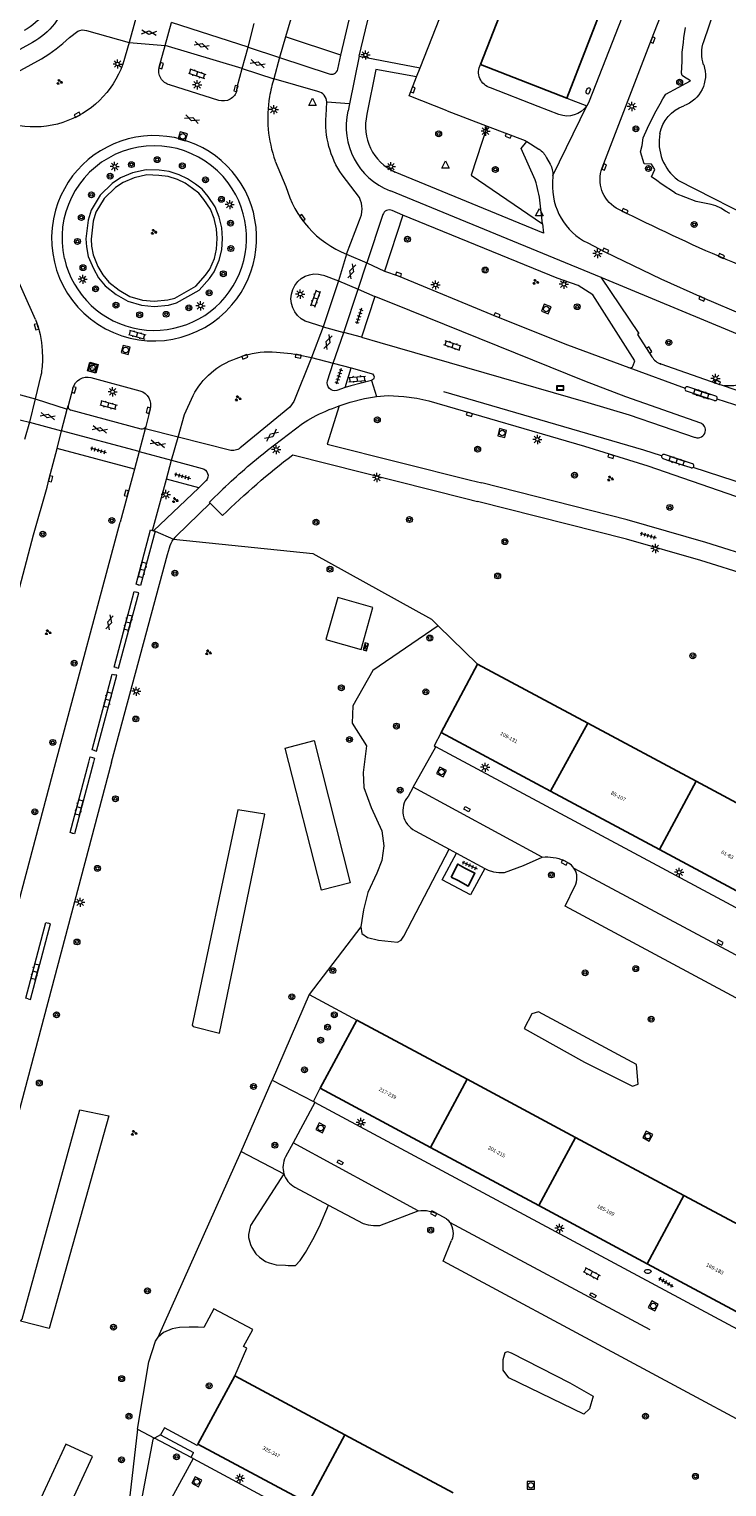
# Model space of a CAD drawing. Extents: x 131101 to 132041, y 397511 to 398853.
# Tile 58 of 80: x 131343 to 131438, y 398401 to 398600. Entities that reach past the tile are written whole.
import ezdxf
from ezdxf.enums import TextEntityAlignment as Align

# ---------------------------------------------------------------- set-up
doc = ezdxf.new("R2010")
doc.units = 0
doc.linetypes.add('DGN Style 1', pattern=[30.960434, 0.051515, -30.90892])
doc.linetypes.add('DGN Style 2', pattern=[51.514866, 30.90892, -20.605946])
doc.layers.add('_vervallen situatie', color=250, linetype='Continuous', lineweight=9, plot=False)
for name, color, linetype, lineweight in [('gg-bbg-hoofdgebouw', 10, 'Continuous', 25), ('gg-bbg-lage trafo', 10, 'Continuous', 25), ('gg-bbg-tussenscheiding', 10, 'Continuous', 25), ('gg-knt-bovenkant onderkant talud', 250, 'Continuous', 9), ('gg-knt-verharding', 250, 'Continuous', 9), ('gg-knt-verharding nz', 250, 'DGN Style 2', 9), ('gt-grn-groengrens', 250, 'Continuous', 9), ('gt-grn-vlakafsluiter', 250, 'DGN Style 1', 9), ('gt-grn-weggrens', 250, 'Continuous', 9), ('gt-symb-boom', 250, 'Continuous', 9), ('gt-symb-brandkraan', 250, 'Continuous', 9), ('gt-symb-gesloten verharding', 250, 'Continuous', 9), ('gt-symb-groenvak', 250, 'Continuous', 9), ('gt-symb-kast', 250, 'Continuous', 9), ('gt-symb-klinker verharding', 250, 'Continuous', 9), ('gt-symb-kolk', 250, 'Continuous', 9), ('gt-symb-kolk center center', 250, 'Continuous', 9), ('gt-symb-lichtmast', 250, 'Continuous', 9), ('gt-symb-nortonput', 250, 'Continuous', 9), ('gt-symb-reclamebord', 250, 'Continuous', 9), ('gt-symb-rioolschacht', 250, 'Continuous', 9), ('gt-symb-tegel verharding', 250, 'Continuous', 9), ('gt-symb-waterafsluiter', 250, 'Continuous', 9), ('X-AL-huisnummers', 2, 'Continuous', 25)]:
    doc.layers.add(name, color=color, linetype=linetype, lineweight=lineweight)
doc.styles.add('CS Annotative', font='arial.ttf')
doc.styles.add('Style-arial_old', font='arial_old.shx')

# ---------------------------------------------------------------- blocks, each defined once
blk = doc.blocks.new('gt0-GESVH1')
at = {"layer": 'gt-symb-gesloten verharding'}
for p, q in [((-0.99, -0.26), (0.01, 0.24)), ((0.01, -0.26), (-0.99, 0.24)), ((0.01, 0.24), (1.01, -0.26)), ((1.01, 0.24), (0.01, -0.26))]:
    blk.add_line(p, q, dxfattribs=at)
blk = doc.blocks.new('gt0-LMAST')
at = {"layer": 'gt-symb-lichtmast'}
for p, q in [((-0.18, 0.17), (-0.45, 0.44)), ((-0.01, 0.25), (-0.01, 0.62)), ((0.17, 0.17), (0.44, 0.44)), ((-0.26, 0), (-0.63, 0)), ((-0.18, -0.18), (-0.45, -0.45)), ((-0.01, -0.25), (-0.01, -0.63)), ((0.44, -0.45), (0.17, -0.18)), ((0.24, 0), (0.62, 0))]:
    blk.add_line(p, q, dxfattribs=at)
blk.add_circle((-0.01, 0), 0.25, dxfattribs=at)
blk = doc.blocks.new('gt0-KL1')
at = {"layer": 'gt-symb-klinker verharding'}
for p, q in [((-1.15, 0.3), (1.15, 0.3)), ((-1, -0.3), (-1, 0.3)), ((-0.5, 0.3), (-0.5, 0.45)), ((0, -0.3), (0, 0.3)), ((0.5, 0.3), (0.5, 0.45)), ((1, -0.3), (1, 0.3)), ((-1.15, -0.3), (1.15, -0.3)), ((-0.5, -0.45), (-0.5, -0.3)), ((0.5, -0.45), (0.5, -0.3))]:
    blk.add_line(p, q, dxfattribs=at)
blk = doc.blocks.new('gt0-KOLK')
at = {"layer": 'gt-symb-kolk', "flags": 128}
blk.add_lwpolyline([(0, 0), (0.38, 0), (0.38, 0.4), (-0.38, 0.4), (-0.38, 0), (0, 0)], dxfattribs=at)
blk = doc.blocks.new('gt0-BOOM')
at = {"layer": 'gt-symb-boom'}
for radius in [0.4, 0.2]:
    blk.add_circle((0, 0), radius, dxfattribs=at)
blk = doc.blocks.new('gt0-RS')
at = {"layer": 'gt-symb-rioolschacht', "flags": 128}
blk.add_lwpolyline([(-0.5, -0.5), (0.5, -0.5), (0.5, 0.5), (-0.5, 0.5), (-0.5, -0.5)], close=True, dxfattribs=at)
at = {"layer": 'gt-symb-rioolschacht'}
blk.add_circle((0, 0), 0.375, dxfattribs=at)
blk = doc.blocks.new('gt0-GRVAK')
at = {"layer": 'gt-symb-groenvak'}
for p, q in [((-0.11, 0.19), (-0.23, 0.24)), ((-0.18, 0.15), (0.09, 0.15)), ((-0.09, 0.21), (-0.16, 0.32)), ((-0.05, 0.21), (-0.05, 0.39)), ((0, 0.21), (0.06, 0.32)), ((0.02, 0.19), (0.13, 0.24)), ((0.26, -0.05), (0.2, 0.06)), ((0.3, -0.05), (0.3, 0.13)), ((0.35, -0.05), (0.41, 0.06)), ((-0.24, -0.23), (-0.36, -0.18)), ((-0.32, -0.26), (-0.05, -0.26)), ((-0.23, -0.21), (-0.29, -0.09)), ((-0.18, -0.2), (-0.18, -0.02)), ((-0.14, -0.21), (-0.07, -0.09)), ((-0.12, -0.23), (0, -0.18)), ((0.24, -0.07), (0.12, -0.02)), ((0.17, -0.11), (0.44, -0.11)), ((0.37, -0.07), (0.49, -0.02))]:
    blk.add_line(p, q, dxfattribs=at)
blk = doc.blocks.new('gt0-WAFSL')
at = {"layer": 'gt-symb-waterafsluiter'}
for p, q in [((-0.5, -0.33), (0, 0.67)), ((0, 0.67), (0.5, -0.33)), ((0.5, -0.33), (-0.5, -0.33))]:
    blk.add_line(p, q, dxfattribs=at)
blk = doc.blocks.new('gt0-NPUT')
at = {"layer": 'gt-symb-nortonput', "flags": 128}
blk.add_lwpolyline([(-0.57, -0.61), (-0.57, 0.59), (0.63, 0.59), (0.63, -0.61), (-0.57, -0.61)], close=True, dxfattribs=at)
at = {"layer": 'gt-symb-nortonput', "style": 'Style-arial_old'}
blk.add_text('N', height=0.7, dxfattribs=at).set_placement((0.05, -0.03), align=Align.MIDDLE_CENTER)
blk = doc.blocks.new('gt0-TEG1')
at = {"layer": 'gt-symb-tegel verharding'}
for p, q in [((-1.12, 0), (1.12, 0)), ((-0.9, -0.25), (-0.9, 0.25)), ((-0.45, -0.25), (-0.45, 0.25)), ((0, -0.25), (0, 0.25)), ((0.45, -0.25), (0.45, 0.25)), ((0.9, -0.25), (0.9, 0.25))]:
    blk.add_line(p, q, dxfattribs=at)
blk = doc.blocks.new('gt0-RBORD')
at = {"layer": 'gt-symb-reclamebord', "flags": 128}
blk.add_lwpolyline([(-0.5, 0.29), (-0.5, -0.29), (0.5, -0.29), (0.5, 0.29), (-0.5, 0.29)], dxfattribs=at)
blk.add_lwpolyline([(-0.42, -0.21), (0.42, -0.21), (0.42, 0.21), (-0.42, 0.21), (-0.42, -0.21)], close=True, dxfattribs=at)
blk = doc.blocks.new('gt0-KAST')
at = {"layer": 'gt-symb-kast'}
for p, q in [((-0.5, -0.25), (0.5, 0.25)), ((-0.5, 0.25), (0.5, -0.25))]:
    blk.add_line(p, q, dxfattribs=at)
at = {"layer": 'gt-symb-kast', "flags": 128}
blk.add_lwpolyline([(0.5, 0.25), (-0.5, 0.25), (-0.5, -0.25), (0.5, -0.25), (0.5, 0.25)], close=True, dxfattribs=at)
blk = doc.blocks.new('gt0-KOLKCC')
at = {"layer": 'gt-symb-kolk center center', "flags": 128}
blk.add_lwpolyline([(-0.38, 0.2), (0.38, 0.2), (0.38, -0.2), (-0.38, -0.2), (-0.38, 0.2)], close=True, dxfattribs=at)
blk = doc.blocks.new('gt0-BR')
at = {"layer": 'gt-symb-brandkraan', "extrusion": (0, 0, -1)}
for centre, radius, start, end in [((0.24, 0), 0.206, 287.5669, 72.4331), ((-0.6, -2.66), 3, 72.4331, 73.108), ((0, -0.69), 0.938, 73.108, 106.892), ((0.6, -2.66), 3, 106.892, 107.5669), ((-0.24, 0), 0.206, 107.5669, 252.433), ((-0.6, 2.66), 3, 286.892, 287.5669), ((0.6, 2.66), 3, 252.433, 253.1079)]:
    blk.add_arc(centre, radius, start, end, dxfattribs=at)
at = {"layer": 'gt-symb-brandkraan'}
blk.add_arc((0, 0.69), 0.938, 253.108, 286.8921, dxfattribs=at)
blk = doc.blocks.new('_vervallen situatie')
at = {"layer": 'gt-symb-brandkraan', "rotation": 69.57138285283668}
blk.add_blockref('gt0-BR', (131419.3, 398591.37), dxfattribs=at)
at = {"layer": 'gt-symb-brandkraan'}
blk.add_blockref('gt0-BR', (131427.4, 398430.73), dxfattribs=at)

msp = doc.modelspace()

# ---------------------------------------------------------------- linework, layer by layer
at = {"layer": 'gg-bbg-hoofdgebouw'}
for p, q in [((131450.7, 398678.15), (131416.36, 398590.4)), ((131416.36, 398590.4), (131404.63, 398594.97)), ((131399.26, 398504.07), (131404.24, 398513.35)), ((131404.24, 398513.35), (131419.23, 398505.32)), ((131419.23, 398505.32), (131433.99, 398497.41)), ((131399.26, 398504.07), (131414.17, 398496.08)), ((131448.74, 398489.5), (131433.99, 398497.41)), ((131414.17, 398496.08), (131429.01, 398488.12)), ((131443.76, 398480.21), (131429.01, 398488.12)), ((131382.79, 398455.64), (131387.81, 398464.9)), ((131387.81, 398464.9), (131402.8, 398456.86)), ((131397.83, 398447.58), (131382.79, 398455.64)), ((131402.8, 398456.86), (131417.56, 398448.96)), ((131412.58, 398439.67), (131397.83, 398447.58)), ((131417.56, 398448.96), (131432.31, 398441.05)), ((131427.33, 398431.76), (131412.58, 398439.67)), ((131432.31, 398441.05), (131447.06, 398433.14)), ((131442.08, 398423.85), (131427.33, 398431.76)), ((131366.16, 398407.22), (131371.17, 398416.51)), ((131371.17, 398416.51), (131386.16, 398408.48)), ((131386.16, 398408.48), (131400.92, 398400.57)), ((131381.18, 398399.17), (131366.16, 398407.22))]:
    msp.add_line(p, q, dxfattribs=at)
at = {"layer": 'gg-bbg-hoofdgebouw', "flags": 128}
msp.add_lwpolyline([(131436.95, 398685.07), (131436.21, 398683.19), (131438.81, 398682.19), (131404.63, 398594.97)], dxfattribs=at)
at = {"layer": 'gg-bbg-lage trafo', "flags": 128}
msp.add_lwpolyline([(131400.62, 398484.38), (131401.6, 398483.9), (131402.93, 398483.12), (131403.88, 398484.89), (131402.48, 398485.57), (131401.54, 398486.14), (131400.62, 398484.38)], dxfattribs=at)
at = {"layer": 'gg-bbg-tussenscheiding'}
for p, q in [((131419.23, 398505.32), (131414.17, 398496.08)), ((131433.99, 398497.41), (131429.01, 398488.12)), ((131397.83, 398447.58), (131402.8, 398456.86)), ((131412.58, 398439.67), (131417.56, 398448.96)), ((131427.33, 398431.76), (131432.31, 398441.05)), ((131381.18, 398399.17), (131386.16, 398408.48))]:
    msp.add_line(p, q, dxfattribs=at)
at = {"layer": 'gg-knt-bovenkant onderkant talud', "flags": 128}
for points in [[(131435.03, 398598.11), (131444.98, 398627.3), (131445.24, 398627.92), (131445.58, 398628.5), (131446.25, 398629.4), (131446.98, 398630.24)], [(131431.51, 398579.24), (131443.41, 398573.16), (131443.94, 398572.85), (131444.42, 398572.47)]]:
    msp.add_lwpolyline(points, dxfattribs=at)
at = {"layer": 'gg-knt-bovenkant onderkant talud', "extrusion": (0, 0, -1)}
for centre, radius, start, end in [((-131439.75, 398596.5), 5, 341.5044, 18.8538), ((-131430.82, 398593.51), 4.43, 161.5129, 250.4946), ((-131433.96, 398584.62), 5, 10.8149, 70.5126)]:
    msp.add_arc(centre, radius, start, end, dxfattribs=at)
at = {"layer": 'gg-knt-bovenkant onderkant talud'}
msp.add_arc((131435.32, 398584.36), 6.38, 169.1674, 233.2793, dxfattribs=at)
at = {"layer": 'gg-knt-verharding'}
for p, q in [((131396.42, 398594.53), (131409.82, 398628.68)), ((131380.21, 398605.93), (131378.11, 398598.72)), ((131357.73, 398601.27), (131356.82, 398597.95)), ((131361.69, 398597.55), (131362.59, 398600.68)), ((131372.99, 398597.34), (131362.59, 398600.68)), ((131372.99, 398597.34), (131373.83, 398600.56)), ((131348.68, 398598.65), (131349.82, 398599.5)), ((131351.02, 398599.6), (131356.82, 398597.95)), ((131378.11, 398598.72), (131377.29, 398595.9)), ((131385.64, 398596.23), (131378.11, 398598.72)), ((131343.67, 398597.97), (131335.11, 398593.24)), ((131356.82, 398597.95), (131355.94, 398595)), ((131360.9, 398594.62), (131361.69, 398597.55)), ((131372.21, 398594.41), (131361.69, 398597.55)), ((131372.21, 398594.41), (131372.99, 398597.34)), ((131385.21, 398594.31), (131385.64, 398596.23)), ((131340.64, 398593.4), (131344.88, 398595.73)), ((131377.29, 398595.9), (131376.51, 398593.01)), ((131377.29, 398595.9), (131384.02, 398593.7)), ((131388.1, 398596.11), (131386.79, 398589.6)), ((131388.1, 398596.11), (131396.42, 398594.53)), ((131395.92, 398593.27), (131396.42, 398594.53)), ((131382.5, 398591.28), (131376.51, 398593.01)), ((131369.01, 398590.08), (131362.32, 398592.18)), ((131412.47, 398589.27), (131405.98, 398591.79)), ((131383.61, 398588.02), (131383.72, 398589.86)), ((131386.79, 398589.6), (131386.6, 398588.64)), ((131400.11, 398588.67), (131405.55, 398586.58)), ((131415.3, 398588.17), (131412.47, 398589.27)), ((131405.55, 398586.58), (131410.7, 398584.6)), ((131410.95, 398584.47), (131412.59, 398583.45)), ((131376.68, 398581.83), (131378.14, 398578.36)), ((131413.63, 398582.28), (131414.11, 398581.38)), ((131388.15, 398576.85), (131385.78, 398579.95)), ((131414.46, 398579.87), (131414.44, 398578.87)), ((131392.33, 398577.8), (131421, 398566.03)), ((131391.33, 398574.53), (131389.14, 398567.99)), ((131394.05, 398574.48), (131391.58, 398566.84)), ((131394.05, 398574.48), (131392.62, 398575.08)), ((131413.07, 398573.26), (131412.76, 398576.1)), ((131427.15, 398573.43), (131423.11, 398575.43)), ((131386.41, 398569.14), (131388.15, 398573.77)), ((131386.41, 398569.14), (131389.14, 398567.99)), ((131344.05, 398560.28), (131340.7, 398567.79)), ((131389.14, 398567.99), (131391.58, 398566.84)), ((131385.28, 398565.53), (131383.23, 398559.25)), ((131383.24, 398566.31), (131385.28, 398565.53)), ((131421, 398566.03), (131443.38, 398556.7)), ((131386.05, 398558.5), (131387.98, 398564.38)), ((131387.98, 398564.38), (131390.25, 398563.4)), ((131390.25, 398563.4), (131388.42, 398557.85)), ((131383.23, 398559.25), (131380.76, 398560.03)), ((131388.42, 398557.85), (131386.05, 398558.5)), ((131344.95, 398556.04), (131345, 398555.02)), ((131371.37, 398554.96), (131372.48, 398555.37)), ((131381.63, 398555.1), (131384.57, 398554.34)), ((131425.43, 398554.01), (131425.65, 398554.65)), ((131344.8, 398552.69), (131344.02, 398549.48)), ((131383.8, 398551.9), (131384.57, 398554.34)), ((131384.57, 398554.34), (131387.02, 398553.7)), ((131386.19, 398551.01), (131387.02, 398553.7)), ((131387.02, 398553.7), (131389.77, 398552.93)), ((131339.69, 398550.65), (131344.02, 398549.48)), ((131349.15, 398550.93), (131348.5, 398548.5)), ((131351.61, 398552.37), (131358.28, 398550.57)), ((131386.19, 398551.01), (131385.09, 398550.62)), ((131436.66, 398549.82), (131432.85, 398551.1)), ((131437.78, 398551.25), (131453.04, 398545.91)), ((131344.02, 398549.48), (131343.22, 398546.28)), ((131436.46, 398549.24), (131432.65, 398550.51)), ((131340.99, 398546.82), (131343.22, 398546.28)), ((131347.61, 398545.11), (131348.38, 398548.04)), ((131348.38, 398548.04), (131348.5, 398548.5)), ((131358.45, 398545.34), (131348.86, 398547.93)), ((131359.66, 398548.08), (131359.06, 398545.68)), ((131343.22, 398546.28), (131342.58, 398543.92)), ((131347, 398542.69), (131347.61, 398545.11)), ((131358.17, 398542.28), (131347.61, 398545.11)), ((131358.99, 398545.4), (131358.17, 398542.28)), ((131359.06, 398545.68), (131358.99, 398545.4)), ((131357.52, 398539.91), (131347, 398542.69)), ((131362.59, 398541.1), (131363.49, 398544.26)), ((131370.66, 398542.45), (131363.49, 398544.26)), ((131358.17, 398542.28), (131357.52, 398539.91)), ((131361.87, 398538.55), (131362.59, 398541.1)), ((131362.59, 398541.1), (131366.76, 398540)), ((131379.07, 398541.83), (131402.62, 398535.91)), ((131433.48, 398540.62), (131429.67, 398541.89)), ((131357.52, 398539.91), (131355.59, 398532.66)), ((131359.98, 398531.55), (131361.87, 398538.55)), ((131366.27, 398537.35), (131360.1, 398531.52)), ((131366.27, 398537.35), (131361.87, 398538.55)), ((131367.3, 398538.33), (131366.27, 398537.35)), ((131403.25, 398538.4), (131404.79, 398538.02)), ((131367.84, 398535.28), (131369.53, 398533.6)), ((131402.62, 398535.91), (131404.21, 398535.51)), ((131335.6, 398500), (131343.8, 398530.95)), ((131346.82, 398500), (131355.59, 398532.66)), ((131359.98, 398531.55), (131360.1, 398531.52)), ((131360.1, 398531.52), (131360.34, 398531.46)), ((131362.01, 398528.26), (131362.29, 398529.18)), ((131354.41, 398500), (131362.01, 398528.26)), ((131395.48, 398496.61), (131398.55, 398502.1)), ((131395.48, 398496.61), (131394.78, 398495.35)), ((131395.72, 398490.68), (131400.36, 398488.18)), ((131400.36, 398488.18), (131401.37, 398487.64)), ((131401.37, 398487.64), (131405.23, 398485.56)), ((131416.61, 398486.28), (131415.98, 398486.62)), ((131381.88, 398453.83), (131382.79, 398455.64)), ((131382.08, 398453.68), (131379.12, 398448.19)), ((131382.08, 398453.68), (131381.88, 398453.83)), ((131379.12, 398448.19), (131378.1, 398446.29)), ((131379.34, 398442.19), (131383.96, 398439.73)), ((131400.02, 398437.89), (131399.09, 398438.39)), ((131361.09, 398408.48), (131365.57, 398406.06)), ((131365.23, 398405.4), (131365.57, 398406.06)), ((131366.05, 398407.02), (131366.16, 398407.22)), ((131365.5, 398405.25), (131362.59, 398399.85)), ((131365.5, 398405.25), (131365.23, 398405.4)), ((131365.5, 398405.25), (131448.51, 398360.78))]:
    msp.add_line(p, q, dxfattribs=at)
at = {"layer": 'gg-knt-verharding', "flags": 128}
for points in [[(131388.1, 398596.11), (131393.91, 398620.3), (131399.1, 398636.67), (131405.9, 398656.56), (131412.67, 398675.6)], [(131441.66, 398646.74), (131419.43, 398589.98), (131419.27, 398589.65), (131419.09, 398589.34)], [(131421.19, 398580.89), (131427.9, 398598.38), (131442.21, 398634.9)], [(131385.64, 398596.23), (131391.42, 398620.85), (131393.68, 398628.04)], [(131371.48, 398591.45), (131371.56, 398592.05), (131372.21, 398594.41)], [(131395.92, 398593.27), (131390.38, 398594.29), (131389.17, 398588.19)], [(131400.11, 398588.67), (131394.91, 398590.69), (131395.92, 398593.27)], [(131412.08, 398579.27), (131410.16, 398583.52), (131410.95, 398584.47)], [(131410.7, 398584.6), (131410.84, 398584.54), (131410.95, 398584.47)], [(131413.07, 398573.26), (131413.21, 398572.03), (131393, 398580.33)], [(131425.65, 398554.65), (131419.9, 398563.61), (131417.92, 398564.88), (131415.05, 398565.9), (131394.05, 398574.48)], [(131419.23, 398570.68), (131421.57, 398569.45), (131429.16, 398565.8), (131434.84, 398563.27), (131440.59, 398560.8)], [(131391.58, 398566.84), (131393.41, 398566.22), (131406.81, 398560.66), (131416.47, 398556.83), (131424.8, 398553.71)], [(131421, 398566.03), (131426.19, 398558.35), (131426.01, 398558.22), (131427.95, 398555.2)], [(131434.61, 398546.17), (131424.41, 398549.73), (131418.82, 398551.89), (131392.67, 398562.43), (131390.25, 398563.4)], [(131388.42, 398557.85), (131390.95, 398557.11), (131419.26, 398548.98), (131424.85, 398547.29), (131433.87, 398544.22)], [(131381.63, 398555.1), (131379.22, 398549.09), (131378.69, 398548.34), (131372.08, 398542.93)], [(131376.84, 398555.81), (131378.88, 398555.64), (131379.85, 398555.47), (131381.63, 398555.1)], [(131429.18, 398554.21), (131436.79, 398551.53), (131437.78, 398551.25)], [(131389.79, 398551.96), (131386.99, 398551.24), (131386.19, 398551.01)], [(131363.49, 398544.26), (131364.34, 398547.34), (131365.51, 398549.94)], [(131385.39, 398548.5), (131386.9, 398549), (131388.85, 398549.5), (131390.49, 398549.78)], [(131390.49, 398549.78), (131392.06, 398549.93), (131394.18, 398549.8), (131395.96, 398549.56), (131397.6, 398549.17)], [(131397.6, 398549.17), (131418.81, 398543.03), (131427.4, 398540.33), (131452.46, 398531.7)], [(131375.65, 398542.47), (131380.42, 398546.11), (131381.11, 398546.58), (131381.84, 398546.98)], [(131385.39, 398548.5), (131383.74, 398543.31), (131403.25, 398538.4)], [(131343.8, 398530.95), (131345.63, 398537.46), (131345.92, 398538.62), (131347, 398542.69)], [(131433.3, 398540.08), (131430.42, 398540.99), (131429.49, 398541.32)], [(131367.84, 398535.28), (131367.73, 398535.41), (131369.58, 398537.2)], [(131452.46, 398531.7), (131450.17, 398525.05), (131442.53, 398527.64), (131435.3, 398529.92), (131424.61, 398532.98), (131404.79, 398538.02)], [(131367.84, 398535.28), (131363.21, 398530.77), (131363.03, 398530.58), (131362.86, 398530.38)], [(131495.6, 398507.07), (131493.33, 398507.82), (131493.23, 398507.58), (131441.31, 398525.36), (131434.61, 398527.45), (131424.51, 398530.36), (131404.21, 398535.51)], [(131358.05, 398524.15), (131357.74, 398524.23), (131359.73, 398531.62), (131359.98, 398531.55)], [(131360.34, 398531.46), (131358.36, 398524.07), (131358.05, 398524.15)], [(131355.06, 398512.89), (131354.76, 398512.96), (131357.51, 398523.24), (131357.81, 398523.16)], [(131355.06, 398512.89), (131355.36, 398512.8), (131358.11, 398523.08), (131357.81, 398523.16)], [(131383.6, 398516.71), (131388.4, 398515.37), (131389.99, 398521.08), (131385.19, 398522.41), (131383.6, 398516.71)], [(131352.07, 398501.61), (131351.76, 398501.7), (131354.49, 398512), (131354.8, 398511.92)], [(131352.07, 398501.61), (131352.37, 398501.53), (131355.11, 398511.84), (131354.8, 398511.92)], [(131399.26, 398504.07), (131398.32, 398502.22), (131398.55, 398502.1)], [(131482.11, 398457.42), (131481.89, 398457.47), (131481.48, 398457.66), (131398.55, 398502.1)], [(131282.19, 398257.27), (131306.97, 398350.26), (131317.74, 398390.87), (131332.45, 398445.89), (131346.82, 398500)], [(131354.41, 398500), (131342.11, 398453.61), (131294.42, 398274.66), (131294.7, 398273.3)], [(131349.07, 398490.35), (131348.76, 398490.43), (131351.3, 398500)], [(131351.96, 398500), (131349.38, 398490.27), (131349.07, 398490.35)], [(131351.3, 398500), (131351.49, 398500.73), (131351.8, 398500.65)], [(131351.8, 398500.65), (131352.11, 398500.57), (131351.96, 398500)], [(131405.23, 398485.56), (131403.28, 398481.95), (131399.41, 398483.99), (131401.37, 398487.64)], [(131405.23, 398485.56), (131405.66, 398485.33), (131406.38, 398485.11), (131407.13, 398484.99), (131407.88, 398484.98), (131410.48, 398485.94), (131413.04, 398487.07)], [(131466.1, 398454.52), (131465.73, 398453.79), (131416.15, 398480.44), (131417.49, 398483.12)], [(131343.06, 398467.81), (131342.74, 398467.9), (131345.48, 398478.2), (131345.79, 398478.12)], [(131343.06, 398467.81), (131343.37, 398467.73), (131346.11, 398478.03), (131345.79, 398478.12)], [(131465.66, 398408.96), (131465.03, 398409.2), (131382.08, 398453.68)], [(131383.96, 398439.73), (131388.66, 398437.22), (131389.36, 398437.03), (131390.08, 398436.94), (131390.95, 398436.98), (131396.13, 398438.94)], [(131400.02, 398437.89), (131400.24, 398437.67), (131400.43, 398437.42)], [(131449.55, 398406.15), (131449.18, 398405.45), (131399.56, 398432.12), (131400.69, 398434.91)], [(131366.05, 398407.02), (131361.6, 398409.42), (131361.09, 398408.48)]]:
    msp.add_lwpolyline(points, dxfattribs=at)
at = {"layer": 'gg-knt-verharding', "extrusion": (0, 0, -1)}
for centre, radius, start, end in [((-131338.71, 398606.75), 10.08, 195.8419, 240.5824), ((-131339.41, 398605.83), 6.96, 212.3186, 243.5843), ((-131350.53, 398598.18), 1.49, 61.5528, 108.8802), ((-131343.83, 398599.32), 12.86, 199.6295, 252.2202), ((-131362.83, 398594.11), 2, 284.694, 14.6998), ((-131406.59, 398593.93), 2.22, 286.032, 28.0508), ((-131369.59, 398591.94), 1.95, 194.7277, 287.3998), ((-131416.46, 398591.14), 3.19, 214.4249, 291.2464), ((-131343.83, 398599.31), 12.85, 252.214, 278.8251), ((-131395.86, 398586.98), 12.28, 325.0924, 4.8699), ((-131410.88, 398580.89), 3.08, 123.8378, 153.3084), ((-131411.96, 398580.08), 2.51, 148.7653, 184.8927), ((-131425.41, 398579.31), 4.51, 300.7756, 20.5761), ((-131518.34, 398758.02), 205.88, 287.3742, 296.2905), ((-131382.21, 398563.09), 3.38, 295.2638, 107.687), ((-131332.19, 398555.54), 12.77, 158.215, 177.7543), ((-131333.49, 398554.82), 11.51, 178.9984, 190.6631), ((-131374.64, 398545.21), 10.28, 27.3571, 71.4225), ((-131375.76, 398544.62), 11.24, 73.0334, 95.5272), ((-131438.45, 398556.19), 4.98, 196.8264, 277.6957), ((-131351.12, 398550.39), 2.04, 15.3378, 103.9231), ((-131389.64, 398552.44), 0.503, 104.3657, 252.9121), ((-131357.7, 398548.62), 2.03, 106.4838, 195.4382), ((-131384.78, 398551.59), 1.02, 252.1868, 17.5893), ((-131394.23, 398522.85), 27.13, 62.8252, 70.9955), ((-131358.57, 398545.84), 0.515, 197.7975, 284.2824), ((-131370.92, 398544.02), 1.59, 223.1468, 279.453), ((-131438.83, 398462.91), 98.99, 45.5693, 52.8681), ((-131426.91, 398477.22), 82.98, 46.2958, 51.8474), ((-131366.49, 398538.99), 1.05, 104.9593, 219.3054), ((-131365.53, 398528.35), 3.35, 14.308, 37.0802), ((-131413.72, 398481.68), 5.44, 82.8285, 114.576), ((-131398.26, 398435.93), 2.64, 145.4654, 202.8295)]:
    msp.add_arc(centre, radius, start, end, dxfattribs=at)
at = {"layer": 'gg-knt-verharding'}
for centre, radius, start, end in [((131334.37, 398613.4), 20.56, 300.7443, 314.1335), ((131384.34, 398594.54), 0.901, 248.9385, 345.5997), ((131392.99, 398587.7), 17.32, 162.1398, 170.3797), ((131393.04, 398587.68), 17.37, 170.3431, 199.6743), ((131382.21, 398589.8), 1.51, 2.3775, 78.865), ((131395.65, 398586.49), 9.31, 166.6628, 249.0919), ((131395.8, 398586.56), 6.83, 166.2072, 245.7682), ((131360.21, 398571.34), 13.95, 319.2527, 164.2164), ((131360.23, 398571.33), 12.57, 36.7354, 192.7801), ((131360.23, 398571.34), 12.56, 192.8382, 36.6773), ((131391.63, 398582.13), 14, 195.6162, 248.1065), ((131395.57, 398574.1), 17.3, 6.6418, 17.3922), ((131423.03, 398578.39), 8.6, 176.8111, 243.7513), ((131385, 398575.31), 3.51, 333.9005, 25.988), ((131360.18, 398571.28), 13.93, 163.9408, 319.5284), ((131392.22, 398574.21), 0.954, 65.7428, 160.5259), ((131429.97, 398556.44), 2.37, 211.748, 250.6145), ((131424.95, 398554.2), 0.517, 252.7231, 337.618), ((131432.76, 398550.8), 0.309, 161.1441, 248.6307), ((131432.76, 398550.8), 0.31, 72.9801, 161.1009), ((131436.56, 398549.53), 0.308, 250.3702, 341.5966), ((131436.56, 398549.53), 0.308, 341.4298, 72.3998), ((131348.97, 398548.4), 0.48, 167.7124, 256.7858), ((131434.21, 398545.21), 1.04, 250.8914, 346.1634), ((131434.21, 398545.21), 1.04, 346.0736, 67.5839), ((131429.57, 398541.61), 0.298, 162.9604, 255.4073), ((131429.57, 398541.61), 0.298, 70.6302, 162.9763), ((131433.4, 398540.35), 0.287, 249.7803, 314.8752), ((131433.4, 398540.35), 0.287, 314.8895, 72.8443), ((131397.1, 398493.39), 3.04, 139.7471, 243.0474), ((131415.38, 398484.23), 2.39, 34.7446, 59.2437), ((131415.38, 398484.23), 2.39, 332.1632, 34.6458), ((131380.76, 398444.86), 3.02, 151.7671, 196.8462), ((131380.76, 398444.86), 3.02, 196.8323, 241.9309), ((131396.74, 398433.97), 5, 61.9632, 96.9845)]:
    msp.add_arc(centre, radius, start, end, dxfattribs=at)
at = {"layer": 'gg-knt-verharding nz'}
for p, q in [((131356.82, 398597.95), (131361.69, 398597.55)), ((131372.99, 398597.34), (131377.29, 398595.9)), ((131372.21, 398594.41), (131376.51, 398593.01)), ((131386.41, 398569.14), (131385.28, 398565.53)), ((131387.98, 398564.38), (131389.14, 398567.99)), ((131385.28, 398565.53), (131387.98, 398564.38)), ((131383.23, 398559.25), (131381.63, 398555.1)), ((131383.23, 398559.25), (131386.05, 398558.5)), ((131384.57, 398554.34), (131386.05, 398558.5)), ((131424.8, 398553.71), (131432.47, 398550.9)), ((131344.02, 398549.48), (131348.38, 398548.04)), ((131343.22, 398546.28), (131347.61, 398545.11)), ((131363.49, 398544.26), (131358.99, 398545.4)), ((131358.17, 398542.28), (131362.59, 398541.1)), ((131413.04, 398487.07), (131395.48, 398496.61)), ((131396.13, 398438.94), (131379.12, 398448.19)), ((131400.43, 398437.42), (131452.47, 398409.55))]:
    msp.add_line(p, q, dxfattribs=at)
at = {"layer": 'gg-knt-verharding nz', "flags": 128}
for points in [[(131429.28, 398541.7), (131426.88, 398542.49), (131393.75, 398552.11), (131389.77, 398552.93)], [(131549.77, 398515.27), (131524.02, 398520.14), (131510.39, 398523.41), (131506.44, 398524.45), (131496.39, 398527.4), (131482.93, 398532.28), (131473.16, 398536.53), (131461.02, 398541.32), (131449.67, 398545.24), (131436.86, 398549.43)], [(131504.64, 398517.99), (131497.05, 398520.4), (131478.05, 398526.35), (131470.49, 398528.54), (131457.48, 398532.09), (131454.54, 398533.07), (131441.11, 398537.66), (131433.6, 398540.14)], [(131417.35, 398485.59), (131437.44, 398474.85), (131469.02, 398457.88)]]:
    msp.add_lwpolyline(points, dxfattribs=at)
at = {"layer": 'gt-grn-groengrens'}
for p, q in [((131405.55, 398586.58), (131403.38, 398579.92)), ((131403.38, 398579.92), (131413.07, 398573.26)), ((131398.88, 398518.59), (131404.24, 398513.35)), ((131388.36, 398477.6), (131381.32, 398468.38)), ((131381.32, 398468.38), (131376.28, 398456.76)), ((131381.32, 398468.38), (131387.81, 398464.9)), ((131372.06, 398447.02), (131376.28, 398456.76)), ((131376.28, 398456.76), (131381.88, 398453.83)), ((131360.74, 398421.76), (131372.06, 398447.02)), ((131372.06, 398447.02), (131377.87, 398443.98)), ((131357.94, 398409.23), (131360.27, 398408.01)), ((131361.09, 398408.48), (131360.27, 398408.01)), ((131365.23, 398405.4), (131360.27, 398408.01))]:
    msp.add_line(p, q, dxfattribs=at)
at = {"layer": 'gt-grn-groengrens', "flags": 128}
for points in [[(131438.55, 398574.69), (131437.97, 398575.02), (131437.33, 398575.4), (131436.68, 398575.72), (131436.04, 398575.89), (131434.01, 398576.3), (131431.16, 398577.39), (131431.17, 398577.46), (131429.21, 398578.74), (131428.62, 398579.19), (131427.9, 398579.69), (131428.34, 398580.69), (131427.89, 398581.41), (131426.89, 398581.46), (131426.43, 398583.06), (131426.63, 398583.95), (131426.79, 398584.97), (131427.35, 398586.28), (131428.36, 398588.33), (131429.07, 398589.62), (131429.46, 398590.27), (131429.88, 398590.91), (131433.21, 398592.73), (131432.28, 398593.35), (131432.08, 398593.45), (131431.98, 398593.79), (131432.1, 398595.36), (131432.07, 398596.01), (131432.07, 398596.65), (131432.27, 398597.94), (131432.33, 398598.59), (131432.52, 398600)], [(131350.92, 398571.23), (131350.99, 398570.13), (131351.24, 398568.85), (131351.93, 398567.18), (131352.63, 398565.91), (131353.56, 398564.85), (131355.04, 398563.68), (131356.62, 398562.76), (131358.49, 398562.22), (131360.2, 398562.05), (131362.17, 398562.23), (131363.27, 398562.51), (131366.33, 398564.24), (131367.73, 398565.84), (131368.39, 398566.74), (131369.08, 398568.34), (131369.4, 398569.76), (131369.5, 398571.3), (131369.4, 398572.72), (131369.07, 398574.2), (131368.51, 398575.6), (131367.55, 398577.02), (131366.76, 398577.98), (131365.83, 398578.68), (131364.76, 398579.42), (131363.63, 398579.95), (131362.25, 398580.38), (131360.91, 398580.57), (131359.13, 398580.63), (131357.26, 398580.21), (131355.64, 398579.54), (131354.5, 398578.75), (131352.86, 398577.16), (131351.63, 398575.14), (131351.23, 398573.79), (131350.92, 398571.23)], [(131351.62, 398571.21), (131351.69, 398570.22), (131351.91, 398569.05), (131352.56, 398567.48), (131353.21, 398566.32), (131354.04, 398565.36), (131355.44, 398564.26), (131356.9, 398563.41), (131358.62, 398562.91), (131360.21, 398562.75), (131362.05, 398562.92), (131363.01, 398563.16), (131365.88, 398564.79), (131367.19, 398566.28), (131367.78, 398567.09), (131368.42, 398568.55), (131368.7, 398569.85), (131368.8, 398571.3), (131368.71, 398572.62), (131368.4, 398574), (131367.89, 398575.27), (131366.99, 398576.6), (131366.28, 398577.47), (131365.42, 398578.11), (131364.41, 398578.81), (131363.38, 398579.3), (131362.1, 398579.7), (131360.85, 398579.87), (131359.19, 398579.93), (131357.47, 398579.54), (131355.97, 398578.92), (131354.95, 398578.21), (131353.42, 398576.72), (131352.27, 398574.85), (131351.91, 398573.65), (131351.62, 398571.21)], [(131362.86, 398530.38), (131381.8, 398528.43), (131397.98, 398519.47), (131398.88, 398518.59)], [(131398.88, 398518.59), (131389.99, 398512.48), (131387.24, 398507.7), (131387.15, 398505.33), (131389.13, 398502.24), (131388.64, 398498.59), (131388.77, 398496.57), (131389.75, 398493.85), (131391.21, 398490.67), (131391.48, 398488.62), (131391.18, 398486.64), (131390.51, 398484.92), (131389.28, 398482.29), (131388.71, 398479.94), (131388.36, 398477.6)], [(131382.97, 398482.62), (131378.02, 398501.93), (131381.98, 398502.96), (131386.89, 398483.58), (131382.97, 398482.62)], [(131365.4, 398464.22), (131365.53, 398464.03), (131369.11, 398463.13), (131375.27, 398492.96), (131371.62, 398493.55), (131365.4, 398464.22)], [(131388.36, 398477.6), (131388.49, 398476.7), (131389.26, 398476.17), (131390.76, 398475.79), (131393.32, 398475.53), (131393.84, 398475.79), (131394.19, 398476.34), (131400.36, 398488.18)], [(131410.56, 398463.77), (131418.78, 398459.18), (131425.32, 398455.92), (131426.08, 398456.2), (131425.87, 398458.86), (131412.51, 398466.06), (131411.61, 398465.79), (131410.56, 398463.77)], [(131342.03, 398423.93), (131342.25, 398424.21), (131350.1, 398452.71), (131354.03, 398451.89), (131345.92, 398422.96), (131342.03, 398423.93)], [(131377.87, 398443.98), (131373.31, 398436.97), (131373.3, 398436.79), (131373.04, 398435.73), (131373.04, 398435.35), (131373.33, 398434.38), (131373.52, 398433.95), (131374.07, 398433.12), (131374.54, 398432.64), (131375.38, 398432.07), (131375.85, 398431.86), (131376.82, 398431.63), (131378.1, 398431.58), (131378.46, 398431.53), (131379.45, 398431.54), (131380.08, 398432.19), (131380.81, 398433.28), (131381.82, 398435.05), (131382.7, 398436.83), (131383.96, 398439.73)], [(131371.17, 398416.51), (131372.84, 398420.27), (131372.39, 398420.51), (131373.62, 398422.82), (131368.33, 398425.64), (131366.96, 398423.07), (131366.18, 398423.11), (131364.98, 398423.11), (131363.66, 398423.08), (131362.66, 398422.92), (131361.49, 398422.42), (131360.74, 398421.76)], [(131357.94, 398409.23), (131359.47, 398418.43), (131360.39, 398421.24), (131360.74, 398421.76)], [(131408.82, 398419.65), (131416.77, 398415.57), (131419.97, 398413.72), (131419.49, 398412.03), (131418.69, 398411.3), (131408.47, 398416.21), (131407.73, 398417.28), (131407.73, 398418.73), (131407.99, 398419.66), (131408.32, 398419.82), (131408.82, 398419.65)], [(131357.94, 398409.23), (131356.77, 398398.99), (131356.62, 398396.25), (131358.03, 398396.23)], [(131360.27, 398408.01), (131360.01, 398407.85), (131358.1, 398397.55), (131358.03, 398396.23)], [(131331.34, 398370.92), (131334.97, 398369.24), (131351.81, 398405.52), (131348.18, 398407.21), (131331.34, 398370.92)]]:
    msp.add_lwpolyline(points, dxfattribs=at)
at = {"layer": 'gt-grn-vlakafsluiter'}
for p, q in [((131429.18, 398554.21), (131425.65, 398554.65)), ((131358.05, 398524.15), (131357.81, 398523.16)), ((131355.06, 398512.89), (131354.8, 398511.92)), ((131352.07, 398501.61), (131351.8, 398500.65)), ((131349.07, 398490.35), (131345.79, 398478.12))]:
    msp.add_line(p, q, dxfattribs=at)
at = {"layer": 'gt-grn-weggrens'}
for p, q in [((131416.36, 398590.4), (131419.09, 398589.34)), ((131386.79, 398589.6), (131383.72, 398589.86)), ((131414.46, 398579.87), (131419.09, 398589.34)), ((131389.79, 398551.96), (131390.49, 398549.78)), ((131360.34, 398531.46), (131362.86, 398530.38))]:
    msp.add_line(p, q, dxfattribs=at)

# ---------------------------------------------------------------- block references
at = {"layer": '_vervallen situatie'}
msp.add_blockref('_vervallen situatie', (0, 0), dxfattribs=at)
at = {"layer": 'gt-symb-boom'}
for p in [(131431.74, 398592.57), (131425.79, 398586.21), (131360.62, 398582.01), (131357.11, 398581.34), (131364.04, 398581.17), (131427.49, 398580.82), (131354.21, 398579.77), (131367.19, 398579.26), (131351.67, 398577.23), (131369.36, 398576.61), (131350.3, 398574.15), (131370.61, 398573.37), (131433.72, 398573.18), (131349.76, 398570.89), (131394.68, 398571.18), (131370.65, 398569.91), (131350.52, 398567.32), (131369.62, 398566.49), (131405.28, 398567), (131352.24, 398564.44), (131355.01, 398562.2), (131367.7, 398563.89), (131358.24, 398560.91), (131361.84, 398560.97), (131364.93, 398561.85), (131417.8, 398562), (131430.26, 398557.12), (131390.59, 398546.61), (131404.24, 398542.62), (131417.44, 398539.08), (131430.4, 398534.69), (131354.45, 398532.9), (131382.24, 398532.69), (131394.96, 398533.03), (131345.05, 398531.04), (131407.96, 398530.03), (131363.03, 398525.74), (131384.14, 398526.27), (131406.97, 398525.36), (131360.33, 398515.95), (131433.53, 398514.48), (131349.33, 398513.49), (131385.69, 398510.13), (131397.18, 398509.6), (131357.71, 398505.9), (131393.18, 398504.93), (131346.41, 398502.71), (131386.8, 398503.1), (131354.93, 398495.04), (131393.69, 398496.2), (131343.96, 398493.25), (131352.49, 398485.57), (131414.28, 398484.67), (131349.71, 398475.55), (131418.87, 398471.35), (131425.76, 398471.91), (131346.93, 398465.64), (131427.87, 398465.04), (131344.58, 398456.36), (131397.85, 398436.34), (131359.29, 398428.07), (131354.67, 398423.12), (131355.79, 398416.12), (131367.7, 398415.13), (131356.78, 398411.02), (131427.09, 398411.02), (131363.26, 398405.48), (131355.77, 398405.06), (131433.88, 398402.83)]:
    msp.add_blockref('gt0-BOOM', p, dxfattribs=at)
for p, rotation in [((131398.94, 398585.52), 158.5922600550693), ((131406.65, 398580.68), 68.64562263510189), ((131397.72, 398516.92), 68.64562263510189), ((131384.53, 398471.65), 349.8027944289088), ((131378.95, 398468.07), 349.8027944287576), ((131384.73, 398465.62), 349.8027944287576), ((131383.82, 398463.94), 349.8027944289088), ((131382.87, 398462.18), 349.8027944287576), ((131380.67, 398458.14), 349.8027944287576), ((131373.74, 398455.88), 349.8027944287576), ((131376.65, 398447.88), 349.8027944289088)]:
    msp.add_blockref('gt0-BOOM', p, dxfattribs=dict(at, rotation=rotation))
at = {"layer": 'gt-symb-gesloten verharding'}
for p, rotation in [((131359.5, 398599.3), 175.2411143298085), ((131366.67, 398597.58), 342.126578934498), ((131374.29, 398595.09), 341.8910034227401), ((131365.36, 398587.54), 338.4646351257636), ((131387.09, 398566.82), 72.36228444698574), ((131383.86, 398557.18), 70.36929772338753), ((131345.73, 398547.11), 165.0464352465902), ((131352.8, 398545.31), 345.9359632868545), ((131376.17, 398544.51), 38.91039738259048), ((131360.7, 398543.36), 344.9910863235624), ((131354.13, 398519.04), 75.10181274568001)]:
    msp.add_blockref('gt0-GESVH1', p, dxfattribs=dict(at, rotation=rotation))
at = {"layer": 'gt-symb-groenvak'}
for p in [(131347.31, 398592.58), (131360.15, 398572.18), (131412.12, 398565.37), (131371.61, 398549.52), (131422.28, 398538.61), (131363.05, 398535.67), (131345.75, 398517.68), (131357.46, 398449.54)]:
    msp.add_blockref('gt0-GRVAK', p, dxfattribs=at)
at = {"layer": 'gt-symb-groenvak', "rotation": 357.7070995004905}
msp.add_blockref('gt0-GRVAK', (131367.57, 398514.94), dxfattribs=at)
at = {"layer": 'gt-symb-kast', "rotation": 74.43701366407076}
msp.add_blockref('gt0-KAST', (131389.02, 398515.71), dxfattribs=at)
at = {"layer": 'gt-symb-klinker verharding'}
for p, rotation in [((131366.07, 398593.71), 341.2751319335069), ((131382.19, 398563.11), 70.6775176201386), ((131357.89, 398558.2), 344.6292745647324), ((131400.81, 398556.71), 161.1481642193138), ((131387.85, 398552.16), 4.701808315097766), ((131434.69, 398550.13), 341.4563306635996), ((131353.98, 398548.64), 344.2120529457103), ((131431.34, 398541.03), 341.4563306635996), ((131358.63, 398526.17), 75.11653524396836), ((131356.68, 398519), 75.10181274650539), ((131353.9, 398508.48), 75.15721873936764), ((131350, 398493.84), 75.17189147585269), ((131344.01, 398471.48), 75.10181274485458), ((131419.75, 398430.42), 331.8466534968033)]:
    msp.add_blockref('gt0-KL1', p, dxfattribs=dict(at, rotation=rotation))
at = {"layer": 'gt-symb-kolk'}
for p, rotation in [((131427.9, 398598.38), 249.028289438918), ((131360.97, 398594.86), 253.5587195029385), ((131371.53, 398591.66), 75.93596328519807), ((131395.25, 398591.59), 249.5177031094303), ((131349.83, 398587.95), 27.84662218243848), ((131408.48, 398585.45), 158.9542591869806), ((131421.27, 398581.09), 248.1560230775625), ((131380.22, 398574.01), 305.4378014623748), ((131424.2, 398574.86), 334.1523897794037), ((131421.57, 398569.45), 332.4869388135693), ((131437.35, 398568.72), 336.7938854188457), ((131393.41, 398566.22), 341.4020222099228), ((131434.84, 398563.27), 155.9734934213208), ((131406.81, 398560.66), 337.4109961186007), ((131344.39, 398559.32), 107.2206993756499), ((131427.43, 398556.02), 302.8006009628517), ((131372.48, 398555.37), 200.4286171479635), ((131379.85, 398555.47), 170.0949207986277), ((131349.09, 398550.72), 255.1718914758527), ((131436.79, 398551.53), 340.6044716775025), ((131359.6, 398547.85), 73.55871950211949), ((131403.17, 398547.55), 163.8657954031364), ((131422.43, 398541.84), 162.7793006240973), ((131345.92, 398538.62), 255.8248579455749), ((131356.63, 398536.57), 74.99108632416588), ((131416.15, 398486.53), 151.7690981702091), ((131437.14, 398475.31), 331.769098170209), ((131398.36, 398438.78), 151.7690981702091)]:
    msp.add_blockref('gt0-KOLK', p, dxfattribs=dict(at, rotation=rotation))
at = {"layer": 'gt-symb-kolk center center'}
for p, rotation in [((131402.79, 398493.63), 331.5129928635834), ((131385.53, 398445.55), 332.1027289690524), ((131419.96, 398427.46), 331.3072122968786)]:
    msp.add_blockref('gt0-KOLKCC', p, dxfattribs=dict(at, rotation=rotation))
at = {"layer": 'gt-symb-lichtmast'}
for p in [(131388.98, 398596.26), (131355.24, 398595.03), (131366.06, 398592.2), (131376.51, 398588.82), (131425.23, 398589.26), (131405.33, 398585.9), (131354.84, 398581.1), (131392.45, 398581.07), (131370.5, 398575.9), (131420.57, 398569.26), (131350.49, 398565.73), (131398.52, 398564.96), (131415.99, 398565.06), (131366.53, 398562.12), (131380.1, 398563.71), (131436.62, 398552.25), (131354.56, 398550.43), (131376.83, 398542.56), (131412.38, 398543.94), (131390.55, 398538.77), (131361.81, 398536.44), (131428.44, 398529.11), (131357.78, 398509.66), (131405.28, 398499.32), (131431.68, 398485.03), (131350.13, 398480.95), (131388.34, 398451), (131415.4, 398436.58), (131371.9, 398402.56)]:
    msp.add_blockref('gt0-LMAST', p, dxfattribs=at)
at = {"layer": 'gt-symb-nortonput', "rotation": 344.2827475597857}
msp.add_blockref('gt0-NPUT', (131351.84, 398553.72), dxfattribs=at)
at = {"layer": 'gt-symb-reclamebord'}
msp.add_blockref('gt0-RBORD', (131415.49, 398550.95), dxfattribs=at)
at = {"layer": 'gt-symb-rioolschacht'}
for p, rotation in [((131364.1, 398585.18), 252.7793006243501), ((131413.58, 398561.69), 337.8474134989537), ((131356.33, 398556.12), 75.35262472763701), ((131351.84, 398553.68), 346.4084395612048), ((131407.58, 398544.81), 346.1722049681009), ((131399.32, 398498.68), 333.3837003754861), ((131382.88, 398450.24), 333.3324978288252), ((131427.4, 398449.12), 151.8196051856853), ((131428.15, 398426.01), 330.5891803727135), ((131366.01, 398402.09), 332.4869388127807)]:
    msp.add_blockref('gt0-RS', p, dxfattribs=dict(at, rotation=rotation))
msp.add_blockref('gt0-RS', (131411.48, 398401.6), dxfattribs=at)
at = {"layer": 'gt-symb-tegel verharding'}
for p, rotation in [((131388.1, 398560.72), 251.818731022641), ((131385.33, 398552.54), 251.818731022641), ((131352.6, 398542.47), 344.2120529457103), ((131364.06, 398538.94), 344.2120529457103), ((131427.45, 398530.87), 344.0309834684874), ((131403.16, 398485.98), 334.1523897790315), ((131429.87, 398429.24), 329.4095645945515)]:
    msp.add_blockref('gt0-TEG1', p, dxfattribs=dict(at, rotation=rotation))
at = {"layer": 'gt-symb-waterafsluiter'}
for p in [(131381.77, 398589.72), (131399.87, 398581.19), (131412.64, 398574.68)]:
    msp.add_blockref('gt0-WAFSL', p, dxfattribs=at)

# ---------------------------------------------------------------- texts
at = {"layer": 'X-AL-huisnummers', "style": 'CS Annotative'}
for s, p in [('109-131', (131408.38, 398503.15)), ('85-107', (131423.28, 398495.16)), ('61-83', (131438.12, 398487.21)), ('217-239', (131391.88, 398454.74)), ('201-215', (131406.72, 398446.78)), ('185-199', (131421.57, 398438.82)), ('169-183', (131436.42, 398430.85)), ('325-347', (131376.02, 398405.91))]:
    msp.add_text(s, height=0.5, rotation=331.8, dxfattribs=at).set_placement(p, align=Align.CENTER)

doc.saveas('drawing.dxf')
